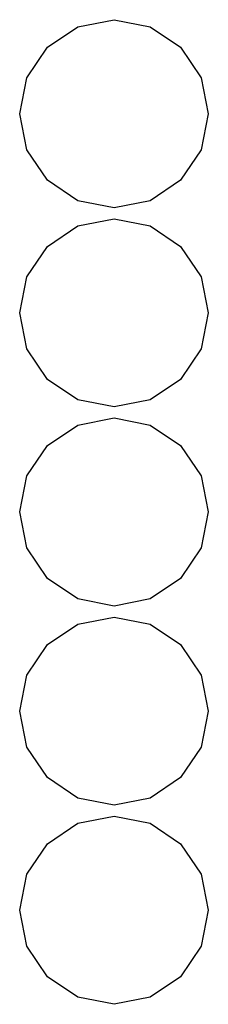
# Model space of a CAD drawing. Extents: x -297 to 225, y -162 to 184.
# Tile 1 of 5: x -297.15 to -294.59, y 170.25 to 183.65. Entities that reach past the tile are written whole.
import ezdxf

# ---------------------------------------------------------------- set-up
doc = ezdxf.new("R2010")
doc.units = 0

msp = doc.modelspace()

# ---------------------------------------------------------------- linework, layer by layer
at = {"layer": 'Layer 1'}
for p, q in [((-296.775097, 183.274097), (-296.359835, 183.551566)), ((-296.359835, 183.551566), (-295.87, 183.649)), ((-295.87, 183.649), (-295.380165, 183.551566)), ((-295.87, 183.649), (-295.87, 183.649)), ((-295.380165, 183.551566), (-294.964903, 183.274097)), ((-297.052566, 182.858835), (-296.775097, 183.274097)), ((-294.964903, 183.274097), (-294.687434, 182.858835)), ((-297.15, 182.369), (-297.052566, 182.858835)), ((-294.687434, 182.858835), (-294.59, 182.369)), ((-297.052566, 181.879165), (-297.15, 182.369)), ((-294.59, 182.369), (-294.687434, 181.879165)), ((-296.775097, 181.463903), (-297.052566, 181.879165)), ((-294.687434, 181.879165), (-294.964903, 181.463903)), ((-296.359835, 181.186434), (-296.775097, 181.463903)), ((-294.964903, 181.463903), (-295.380165, 181.186434)), ((-295.87, 181.089), (-296.359835, 181.186434)), ((-295.380165, 181.186434), (-295.87, 181.089)), ((-296.359835, 180.842566), (-295.87, 180.94)), ((-295.87, 180.94), (-295.380165, 180.842566)), ((-295.87, 180.94), (-295.87, 180.94)), ((-296.775097, 180.565097), (-296.359835, 180.842566)), ((-295.380165, 180.842566), (-294.964903, 180.565097)), ((-297.052566, 180.149835), (-296.775097, 180.565097)), ((-294.964903, 180.565097), (-294.687434, 180.149835)), ((-297.15, 179.66), (-297.052566, 180.149835)), ((-294.687434, 180.149835), (-294.59, 179.66)), ((-297.052566, 179.170165), (-297.15, 179.66)), ((-294.59, 179.66), (-294.687434, 179.170165)), ((-296.775097, 178.754903), (-297.052566, 179.170165)), ((-294.687434, 179.170165), (-294.964903, 178.754903)), ((-296.359835, 178.477434), (-296.775097, 178.754903)), ((-294.964903, 178.754903), (-295.380165, 178.477434)), ((-295.87, 178.38), (-296.359835, 178.477434)), ((-295.380165, 178.477434), (-295.87, 178.38)), ((-296.359835, 178.133566), (-295.87, 178.231)), ((-295.87, 178.231), (-295.380165, 178.133566)), ((-295.87, 178.231), (-295.87, 178.231)), ((-296.775097, 177.856097), (-296.359835, 178.133566)), ((-295.380165, 178.133566), (-294.964903, 177.856097)), ((-297.052566, 177.440835), (-296.775097, 177.856097)), ((-294.964903, 177.856097), (-294.687434, 177.440835)), ((-297.15, 176.951), (-297.052566, 177.440835)), ((-294.687434, 177.440835), (-294.59, 176.951)), ((-297.052566, 176.461165), (-297.15, 176.951)), ((-294.59, 176.951), (-294.687434, 176.461165)), ((-296.775097, 176.045903), (-297.052566, 176.461165)), ((-294.687434, 176.461165), (-294.964903, 176.045903)), ((-296.359835, 175.768434), (-296.775097, 176.045903)), ((-294.964903, 176.045903), (-295.380165, 175.768434)), ((-295.87, 175.671), (-296.359835, 175.768434)), ((-295.380165, 175.768434), (-295.87, 175.671)), ((-296.359835, 175.423566), (-295.87, 175.521)), ((-295.87, 175.521), (-295.380165, 175.423566)), ((-295.87, 175.521), (-295.87, 175.521)), ((-296.775097, 175.146097), (-296.359835, 175.423566)), ((-295.380165, 175.423566), (-294.964903, 175.146097)), ((-297.052566, 174.730835), (-296.775097, 175.146097)), ((-294.964903, 175.146097), (-294.687434, 174.730835)), ((-297.15, 174.241), (-297.052566, 174.730835)), ((-294.687434, 174.730835), (-294.59, 174.241)), ((-297.052566, 173.751165), (-297.15, 174.241)), ((-294.59, 174.241), (-294.687434, 173.751165)), ((-296.775097, 173.335903), (-297.052566, 173.751165)), ((-294.687434, 173.751165), (-294.964903, 173.335903)), ((-296.359835, 173.058434), (-296.775097, 173.335903)), ((-294.964903, 173.335903), (-295.380165, 173.058434)), ((-295.87, 172.961), (-296.359835, 173.058434)), ((-295.380165, 173.058434), (-295.87, 172.961)), ((-296.775097, 172.437097), (-296.359835, 172.714566)), ((-296.359835, 172.714566), (-295.87, 172.812)), ((-295.87, 172.812), (-295.380165, 172.714566)), ((-295.87, 172.812), (-295.87, 172.812)), ((-295.380165, 172.714566), (-294.964903, 172.437097)), ((-297.052566, 172.021835), (-296.775097, 172.437097)), ((-294.964903, 172.437097), (-294.687434, 172.021835)), ((-297.15, 171.532), (-297.052566, 172.021835)), ((-294.687434, 172.021835), (-294.59, 171.532)), ((-297.052566, 171.042165), (-297.15, 171.532)), ((-294.59, 171.532), (-294.687434, 171.042165)), ((-296.775097, 170.626903), (-297.052566, 171.042165)), ((-294.687434, 171.042165), (-294.964903, 170.626903)), ((-296.359835, 170.349434), (-296.775097, 170.626903)), ((-294.964903, 170.626903), (-295.380165, 170.349434)), ((-295.87, 170.252), (-296.359835, 170.349434)), ((-295.380165, 170.349434), (-295.87, 170.252))]:
    msp.add_line(p, q, dxfattribs=at)

doc.saveas('drawing.dxf')
